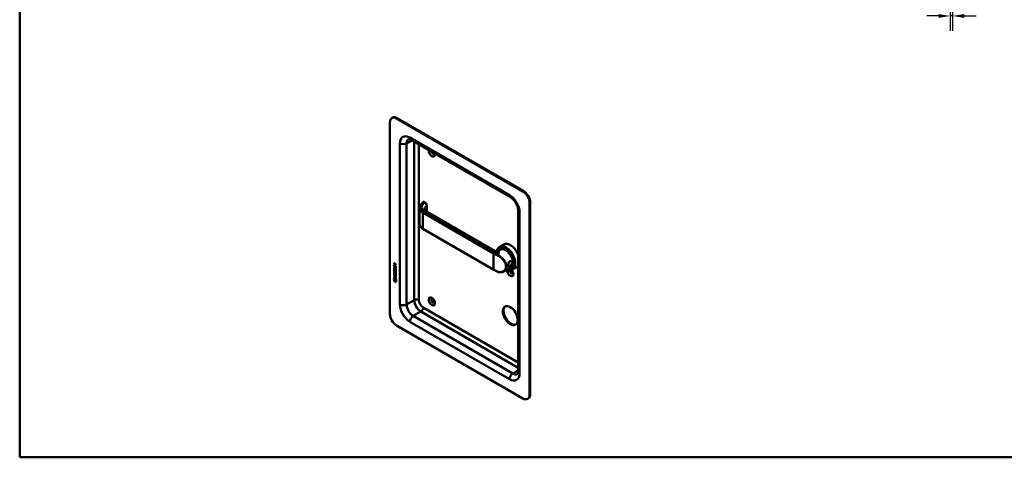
# Model space of a CAD drawing. Header units: millimetres. Extents: x 20 to 833, y 20 to 574.
# Tile 1 of 3: x 20 to 439, y 20 to 206. Entities that reach past the tile are written whole.
import ezdxf

# ---------------------------------------------------------------- set-up
doc = ezdxf.new("R2010")
doc.units = ezdxf.units.MM
doc.header["$LTSCALE"] = 2
for name, color, linetype, lineweight in [('Bemaßungen(DIN)', 7, 'Continuous', 25), ('Sichtbare Kanten(DIN)', 7, 'Continuous', 50), ('Sichtbare tangentiale Kanten(DIN)', 7, 'Continuous', 50), ('Skizziergeometrie(DIN)', 7, 'Continuous', 50)]:
    doc.layers.add(name, color=color, linetype=linetype, lineweight=lineweight)
doc.styles.add('STANDARD-DIN~0', font='arial.ttf')
doc.dimstyles.new('CAD-LAN', dxfattribs={"dimscale": 2, "dimtxt": 3.5, "dimasz": 2.5, "dimexe": 3.175, "dimexo": 0, "dimgap": 0.8, "dimtad": 1, "dimrnd": 1e-08, "dimtxsty": 'STANDARD-DIN~0', "dimcen": 0.09, "dimdle": 10, "dimclrd": 250, "dimclre": 250, "dimclrt": 250, "dimadec": 0, "dimazin": 2, "dimtfac": 1, "dimtmove": 0, "dimatfit": 3, "dimfxl": 1, "dimtolj": 1, "dimtzin": 0, "dimlwd": 25, "dimlwe": 25, "dimarcsym": 0})

# ---------------------------------------------------------------- blocks, each defined once
blk = doc.blocks.new('Ränder Standardrahmen')
at = {"layer": 'Skizziergeometrie(DIN)', "flags": 128}
blk.add_lwpolyline([(10, 10), (10, 287), (410, 287), (410, 10), (10, 10)], dxfattribs=at)
blk = doc.blocks.new('*D18')
at = {"layer": 'Bemaßungen(DIN)', "color": 250, "linetype": 'Continuous', "lineweight": 25, "true_color": 0x3f3f3f, "transparency": 16777216}
for p, q in [((415.99, 248.38), (415.99, 201.58)), ((416.99, 248.38), (416.99, 201.58)), ((410.99, 207.93), (405.99, 207.93)), ((416.99, 207.93), (415.99, 207.93)), ((421.99, 207.93), (426.99, 207.93))]:
    blk.add_line(p, q, dxfattribs=at)
at = {"layer": 'Bemaßungen(DIN)', "color": 250, "linetype": 'Continuous', "true_color": 0x3f3f3f, "transparency": 16777216}
for points in [[(410.99, 208.76), (410.99, 207.09), (415.99, 207.93)], [(421.99, 208.76), (421.99, 207.09), (416.99, 207.93)]]:
    blk.add_solid(points, dxfattribs=at)
at = {"layer": 'Defpoints', "color": 0, "linetype": 'Continuous', "transparency": 16777216}
for p in [(415.99, 248.38), (416.99, 248.38), (415.99, 207.93)]:
    blk.add_point(p, dxfattribs=at)
at = {"layer": 'Bemaßungen(DIN)', "color": 250, "linetype": 'Continuous', "lineweight": 25, "true_color": 0x3f3f3f, "transparency": 16777216, "insert": (415.2, 216.56), "char_height": 7, "attachment_point": 1, "style": 'STANDARD-DIN~0'}
blk.add_mtext('\\A1;1', dxfattribs=at)

msp = doc.modelspace()

# ---------------------------------------------------------------- linework, layer by layer
at = {"layer": 'Sichtbare Kanten(DIN)'}
for p, q in [((178.39, 164.481), (178.673, 164.644)), ((234.13, 133.256), (180.39, 164.283)), ((234.413, 133.419), (180.673, 164.446)), ((177.562, 162.65), (177.562, 81)), ((228.887, 130.708), (186.461, 155.202)), ((190.098, 119.377), (190.098, 126.203)), ((192.484, 128.532), (192.117, 128.744)), ((193.265, 124.595), (193.265, 127.197)), ((236.959, 46.707), (236.959, 128.357)), ((237.241, 46.871), (237.241, 128.52)), ((222.049, 107.977), (192.869, 124.824)), ((232.13, 56.505), (232.13, 125.091)), ((221.726, 99.852), (191.604, 117.243)), ((225.956, 110.672), (224.146, 109.626)), ((224.576, 108.489), (223.666, 107.964)), ((224.702, 108.793), (224.533, 108.695)), ((179.309, 101.193), (179.31, 101.847)), ((179.352, 101.218), (179.309, 101.193)), ((180.118, 100.726), (179.309, 101.193)), ((179.353, 102.538), (179.31, 102.513)), ((179.31, 102.084), (179.31, 102.513)), ((179.352, 102.109), (179.31, 102.084)), ((180.118, 101.617), (179.31, 102.084)), ((179.31, 101.847), (179.408, 101.791)), ((179.352, 102.109), (179.353, 102.538)), ((180.118, 101.666), (179.352, 102.109)), ((179.352, 101.218), (179.352, 101.823)), ((180.118, 100.775), (179.352, 101.218)), ((179.358, 100.912), (179.454, 100.824)), ((179.408, 101.791), (179.408, 101.259)), ((179.408, 101.259), (179.661, 101.113)), ((179.409, 102.442), (179.409, 102.152)), ((179.409, 102.152), (179.697, 101.985)), ((179.496, 102.592), (179.454, 102.567)), ((179.661, 101.585), (179.76, 101.528)), ((179.661, 101.113), (179.661, 101.585)), ((179.703, 101.137), (179.661, 101.113)), ((179.697, 101.985), (179.697, 102.275)), ((179.739, 102.01), (179.697, 101.985)), ((179.703, 101.137), (179.704, 101.561)), ((179.739, 102.01), (179.739, 102.3)), ((179.76, 101.528), (179.759, 101.056)), ((179.759, 101.056), (180.019, 100.906)), ((179.781, 102.345), (180.119, 102.408)), ((180.119, 102.266), (179.796, 102.206)), ((179.838, 102.23), (179.796, 102.206)), ((179.796, 102.206), (179.796, 101.928)), ((179.796, 101.928), (180.118, 101.742)), ((180.119, 102.283), (179.838, 102.23)), ((180.019, 100.906), (180.02, 101.443)), ((180.062, 100.93), (180.019, 100.906)), ((180.02, 101.443), (180.118, 101.386)), ((180.062, 100.93), (180.062, 101.419)), ((180.118, 101.742), (180.118, 101.617)), ((180.118, 101.386), (180.118, 100.726)), ((180.119, 102.408), (180.119, 102.266)), ((225.73, 104.075), (225.73, 104.074)), ((228.976, 100.868), (225.951, 99.122)), ((229.302, 100.826), (229.133, 100.728)), ((231.556, 100.972), (229.746, 99.927)), ((179.306, 97.306), (179.306, 97.429)), ((179.306, 97.429), (180.115, 96.961)), ((179.349, 97.33), (179.306, 97.306)), ((179.658, 97.102), (179.306, 97.306)), ((179.306, 96.674), (179.306, 96.797)), ((179.306, 96.797), (179.657, 96.594)), ((179.348, 96.699), (179.306, 96.674)), ((180.114, 96.207), (179.306, 96.674)), ((179.307, 98.652), (179.78, 98.378)), ((179.307, 98.528), (179.307, 98.652)), ((179.35, 98.553), (179.307, 98.528)), ((179.773, 98.259), (179.307, 98.528)), ((179.307, 97.688), (179.307, 98.342)), ((179.307, 98.342), (179.406, 98.285)), ((179.349, 97.712), (179.307, 97.688)), ((180.115, 97.22), (179.307, 97.688)), ((179.308, 99.283), (179.773, 99.014)), ((179.308, 99.16), (179.308, 99.283)), ((179.35, 99.185), (179.308, 99.16)), ((179.78, 98.887), (179.308, 99.16)), ((179.348, 96.699), (179.348, 96.773)), ((180.114, 96.256), (179.348, 96.699)), ((179.349, 97.712), (179.35, 98.317)), ((180.115, 97.269), (179.349, 97.712)), ((179.349, 97.33), (179.349, 97.404)), ((179.7, 97.127), (179.349, 97.33)), ((179.35, 99.185), (179.35, 99.259)), ((179.822, 98.911), (179.35, 99.185)), ((179.35, 98.553), (179.35, 98.627)), ((179.815, 98.284), (179.35, 98.553)), ((179.357, 100.081), (179.453, 99.993)), ((179.406, 98.285), (179.405, 97.754)), ((179.405, 97.754), (179.658, 97.607)), ((179.413, 100.445), (179.415, 100.439)), ((179.413, 99.614), (179.415, 99.607)), ((179.638, 100.316), (179.595, 100.292)), ((179.637, 99.485), (179.595, 99.46)), ((179.64, 99.486), (179.597, 99.462)), ((179.64, 100.318), (179.598, 100.293)), ((179.606, 99.47), (179.609, 99.474)), ((179.607, 100.302), (179.61, 100.306)), ((179.649, 100.326), (179.652, 100.33)), ((179.649, 99.495), (179.652, 99.499)), ((179.657, 96.594), (179.658, 97.102)), ((179.7, 96.618), (179.657, 96.594)), ((179.658, 97.607), (179.659, 98.08)), ((179.701, 97.632), (179.658, 97.607)), ((179.7, 97.127), (179.658, 97.102)), ((179.659, 98.08), (179.757, 98.023)), ((179.7, 96.618), (179.7, 97.127)), ((179.701, 97.632), (179.701, 98.055)), ((179.757, 98.023), (179.757, 97.55)), ((179.757, 97.55), (180.017, 97.4)), ((179.759, 97.044), (179.758, 96.536)), ((179.758, 96.536), (180.114, 96.33)), ((179.801, 97.069), (179.759, 97.044)), ((180.115, 96.838), (179.759, 97.044)), ((180.115, 96.887), (179.801, 97.069)), ((179.871, 99.704), (179.829, 99.679)), ((179.872, 100.535), (179.83, 100.51)), ((179.903, 99.667), (179.899, 99.669)), ((179.903, 100.498), (179.9, 100.5)), ((179.946, 100.523), (179.903, 100.498)), ((179.945, 99.692), (179.903, 99.667)), ((179.946, 100.523), (179.942, 100.525)), ((179.945, 99.692), (179.942, 99.694)), ((179.999, 99.143), (179.957, 99.119)), ((180, 99.975), (179.958, 99.95)), ((180.017, 98.363), (179.974, 98.338)), ((180.017, 97.4), (180.017, 97.938)), ((180.017, 97.938), (180.116, 97.881)), ((180.059, 97.425), (180.017, 97.4)), ((180.029, 98.487), (180.029, 98.49)), ((180.059, 97.425), (180.06, 97.913)), ((180.071, 98.511), (180.071, 98.515)), ((180.116, 97.881), (180.115, 97.22)), ((180.115, 96.961), (180.115, 96.838)), ((226.932, 100.212), (226.932, 100.212)), ((179.156, 95.593), (179.285, 96.214)), ((179.198, 95.617), (179.156, 95.593)), ((180.263, 94.952), (179.156, 95.593)), ((179.198, 95.617), (179.319, 96.195)), ((180.254, 95.006), (179.198, 95.617)), ((179.285, 96.214), (180.136, 95.723)), ((179.285, 95.424), (180.133, 94.934)), ((179.285, 95.051), (179.285, 95.424)), ((179.328, 95.076), (179.285, 95.051)), ((180.133, 94.561), (179.285, 95.051)), ((179.328, 95.076), (179.328, 95.4)), ((180.133, 94.61), (179.328, 95.076)), ((180.114, 96.33), (180.114, 96.207)), ((180.133, 94.934), (180.133, 94.561)), ((180.136, 95.723), (180.263, 94.952)), ((180.39, 76.101), (234.13, 45.074)), ((236.13, 44.876), (236.413, 45.04))]:
    msp.add_line(p, q, dxfattribs=at)
for centre, major_axis, ratio, start_param, end_param in [((180.39, 161.017), (-2, 3.464), 0.5773503, 5.4977871, 7.0685835), ((180.673, 161.18), (-2, 3.464), 0.5773503, 5.4977871, 6.2831853), ((195.381, 149.749), (0.93, -1.611), 0.5773503, 3.7258673, 7.269707), ((195.946, 150.076), (0.53, -0.918), 0.5773503, 4.3430692, 6.6525051), ((234.13, 129.99), (2, -3.464), 0.5773503, 0.7853982, 2.3561945), ((234.413, 130.153), (-2, 3.464), 0.5773503, 3.9269908, 5.4977871), ((192.269, 123.785), (0.6, 1.039), 0.5773503, 0, 0.0065486), ((226.946, 104.777), (2.8, -4.85), 0.5773503, 5.616239, 10.0491484), ((226.889, 104.744), (-2.76, 4.78), 0.5773503, 2.4932761, 6.8886905), ((226.889, 104.744), (2.34, -4.053), 0.5773503, 5.9355207, 9.7724426), ((226.833, 104.711), (2.3, -3.984), 0.5773503, 5.9872224, 9.7207409), ((226.776, 104.679), (-2.26, 3.914), 0.5773503, 2.9106512, 6.5141268), ((226.918, 104.76), (-2.32, 4.018), 0.5773503, 5.5020883, 6.5389379), ((226.776, 104.679), (-2.2, 3.811), 0.5773503, 3.1415927, 6.2831853), ((227.002, 104.809), (-2.3, 3.984), 0.5773503, 6.0631329, 6.2831853), ((228.756, 105.822), (-2.8, 4.85), 0.5773503, 4.4778663, 6.2831853), ((226.776, 104.679), (-2.26, 3.914), 0.5773503, 0.8867428, 0.8867825), ((226.776, 104.679), (-2.2, 3.81), 0.5773503, 0.8885258, 0.8885883), ((226.776, 104.679), (-2.2, 3.811), 0.5773503, 0.4671794, 0.4671859), ((227.059, 104.842), (-2.32, 4.018), 0.5773503, 0.9696715, 0.9697691), ((227.059, 104.842), (-2.32, 4.018), 0.5773503, 0.0304835, 0.1372034), ((179.742, 101.997), (0.285, -0.572), 0.3018726, 2.7128452, 3.6855896), ((179.785, 102.022), (0.285, -0.572), 0.3018726, 2.7128452, 3.1600615), ((179.348, 102.198), (0.033, 0.522), 0.8552942, 5.0507542, 5.8815618), ((226.918, 103.291), (0.6, 1.039), 0.5773503, 3.7658117, 3.7661092), ((227.059, 104.842), (-1.95, 3.377), 0.5773503, 2.2964225, 2.2964977), ((226.776, 104.679), (-2.26, 3.915), 0.5773503, 2.3972434, 2.3972652), ((226.833, 104.711), (2.3, -3.984), 0.5773503, 5.5206389, 5.5206608), ((226.889, 104.744), (2.34, -4.053), 0.5773503, 5.5031169, 5.5031386), ((226.889, 104.744), (2.34, -4.053), 0.5773503, 5.5651254, 5.5652053), ((226.833, 104.711), (2.3, -3.984), 0.5773503, 5.5840018, 5.5840855), ((226.776, 104.679), (-2.26, 3.914), 0.5773503, 2.4620538, 2.462142), ((226.776, 104.679), (-2.2, 3.811), 0.5773503, 2.4695612, 2.4696903), ((227.059, 104.842), (-2.32, 4.018), 0.5773503, 2.3809526, 2.3811062), ((227.059, 104.842), (-1.95, 3.377), 0.5773503, 2.3858342, 2.3859014), ((227.059, 104.842), (2.26, -3.914), 0.5773503, 5.5256787, 5.5258584), ((227.059, 104.842), (-1.95, 3.378), 0.5773503, 2.644699, 2.6447225), ((227.12, 104.865), (1.905, -3.299), 0.5773503, 6.0320711, 6.0320722), ((226.918, 104.76), (2.32, -4.018), 0.5773503, 6.0274328, 7.0642824), ((227.059, 104.842), (2.32, -4.018), 0.5773503, 6.1459819, 6.2527018), ((227.002, 104.809), (2.3, -3.984), 0.5773503, 0, 0.2200524), ((229.067, 105.762), (-1.51, 2.615), 0.5773503, 2.5190815, 2.5192265), ((229.124, 106.034), (1.6, -2.771), 0.5773503, 5.7103429, 5.710447), ((229.067, 105.762), (-1.51, 2.615), 0.5773503, 2.6413996, 2.6414122), ((228.813, 105.615), (1.51, -2.615), 0.5773503, 5.928322, 5.9283966), ((227.059, 104.842), (-1.9, 3.291), 0.5773503, 3.7566968, 3.7569945), ((228.756, 105.822), (2.8, -4.85), 0.5773503, 0, 0.2345227), ((179.771, 101.255), (0.278, 0.917), 0.2812352, 2.6697512, 2.7307106), ((179.795, 100.49), (0.304, 0.982), 0.2703466, 2.6905514, 2.7496924), ((179.624, 100.583), (0.059, 0.299), 0.7221699, 2.2112627, 2.6715564), ((179.626, 99.753), (0.062, 0.301), 0.7230879, 2.2199231, 2.6777544), ((179.59, 99.488), (0.0248, 0.0325), 0.5839136, 4.3085899, 4.616668), ((179.59, 100.319), (0.0248, 0.0325), 0.5839136, 4.3085899, 4.616668), ((179.633, 100.344), (0.0248, 0.0325), 0.5839136, 4.3085899, 4.616668), ((179.632, 99.512), (0.0248, 0.0325), 0.5839136, 4.3085899, 4.616668), ((178.693, 98.112), (1.39, 0.562), 0.6425575, 6.0293145, 6.7477784), ((178.694, 100.411), (1.354, -2.201), 0.2164125, 5.9020216, 6.620361), ((173.401, 108.792), (6.576, -10.453), 0.0794051, 6.1336195, 6.4085525), ((178.736, 100.436), (1.354, -2.201), 0.2164125, 5.9020216, 6.2333915), ((179.717, 100.055), (0.145, 0.462), 0.6150433, 5.609575, 6.1309628), ((179.716, 99.224), (0.145, 0.462), 0.6153509, 5.6088275, 6.1305203), ((179.759, 99.249), (0.145, 0.462), 0.6153509, 5.6088275, 6.1305203), ((179.759, 100.08), (0.145, 0.462), 0.6150433, 5.609575, 6.1309628), ((173.443, 108.817), (6.576, -10.453), 0.0794051, 6.2801711, 6.4085525), ((226.889, 104.747), (-2.762, 4.783), 0.5773503, 2.3204559, 2.32046), ((226.889, 104.744), (-2.76, 4.78), 0.5773503, 2.3672252, 2.3672573), ((228.756, 98.8), (0.93, -1.611), 0.5773503, 3.6588999, 8.1384516), ((229.322, 99.127), (0.53, -0.918), 0.5773503, 3.7962348, 6.7390892), ((195.946, 86.716), (-0.53, 0.918), 0.5773503, 5.8272815, 9.8806818), ((229.039, 80.51), (-2.23, 3.862), 0.5773503, 0.0634602, 3.0781324), ((180.39, 79.367), (-2, 3.464), 0.5773503, 0.7853982, 2.3561945), ((234.13, 48.34), (2, -3.464), 0.5773503, 5.4977871, 7.0685835), ((234.413, 48.504), (2, -3.464), 0.5773503, 0, 0.7853982)]:
    msp.add_ellipse(centre, major_axis=major_axis, ratio=ratio, start_param=start_param, end_param=end_param, dxfattribs=at)
for centre, major_axis in [((195.381, 86.389), (-0.93, 1.611)), ((228.756, 80.347), (-2.23, 3.862))]:
    msp.add_ellipse(centre, major_axis=major_axis, ratio=0.5773503, dxfattribs=at)
for points, knots in [([(186.461, 155.202), (186.317, 155.285), (186.183, 155.35), (185.944, 155.444), (185.839, 155.474), (185.668, 155.509), (185.603, 155.513), (185.511, 155.512), (185.486, 155.507), (185.461, 155.501), (185.461, 155.5), (185.461, 155.5)], [1.57079633, 1.57079633, 1.57079633, 1.57079633, 1.72787596, 1.72787596, 1.88495559, 1.88495559, 2.04203522, 2.04203522, 2.19911486, 2.19911486, 2.35619449, 2.35619449, 2.35619449, 2.35619449]), ([(232.13, 125.091), (232.13, 125.352), (232.101, 125.656), (231.971, 126.328), (231.866, 126.7), (231.576, 127.467), (231.389, 127.864), (230.952, 128.629), (230.7, 128.997), (230.167, 129.654), (229.887, 129.945), (229.36, 130.402), (229.113, 130.578), (228.887, 130.708)], [0, 0, 0, 0, 0.2471265, 0.2471265, 0.5076091, 0.5076091, 0.778558, 0.778558, 1.053397, 1.053397, 1.3246151, 1.3246151, 1.5707963, 1.5707963, 1.5707963, 1.5707963]), ([(190.098, 126.235), (190.098, 126.544), (190.181, 126.858), (190.496, 127.446), (190.755, 127.715), (191.234, 128.214), (191.466, 128.456), (191.698, 128.698)], [0, 0, 0, 0, 0.3738993, 0.3738993, 0.7557124, 0.7557124, 1.1148845, 1.1148845, 1.1148845, 1.1148845]), ([(191.775, 128.758), (191.77, 128.755), (191.764, 128.752), (191.754, 128.745), (191.748, 128.741), (191.738, 128.733), (191.733, 128.729), (191.722, 128.721), (191.717, 128.717), (191.707, 128.707), (191.702, 128.703), (191.697, 128.698)], [3.14159265, 3.14159265, 3.14159265, 3.14159265, 3.19744319, 3.19744319, 3.25329373, 3.25329373, 3.30914426, 3.30914426, 3.3649948, 3.3649948, 3.42084533, 3.42084533, 3.42084533, 3.42084533]), ([(191.797, 128.766), (191.816, 128.775), (191.837, 128.783), (191.888, 128.795), (191.92, 128.797), (191.987, 128.794), (192.023, 128.786), (192.073, 128.766), (192.09, 128.759), (192.106, 128.75)], [0.005821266, 0.005821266, 0.005821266, 0.005821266, 0.022339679, 0.022339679, 0.046316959, 0.046316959, 0.074055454, 0.074055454, 0.088155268, 0.088155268, 0.088155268, 0.088155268]), ([(192.483, 128.532), (192.59, 128.47), (192.692, 128.388), (192.878, 128.197), (192.964, 128.085), (193.104, 127.852), (193.16, 127.727), (193.235, 127.486), (193.258, 127.367), (193.265, 127.233), (193.265, 127.215), (193.265, 127.196)], [0, 0, 0, 0, 0.10258088, 0.10258088, 0.20657781, 0.20657781, 0.30669461, 0.30669461, 0.40125041, 0.40125041, 0.41617761, 0.41617761, 0.41617761, 0.41617761]), ([(192.205, 125.57), (192.205, 125.494), (192.214, 125.44), (192.335, 125.256), (192.401, 125.177), (192.584, 125.01), (192.704, 124.92), (192.85, 124.835)], [0, 0, 0, 0, 0.32838188, 0.32838188, 0.50619965, 0.50619965, 0.68871286, 0.68871286, 0.68871286, 0.68871286]), ([(191.6, 117.245), (191.223, 117.464), (190.9, 117.722), (190.399, 118.3), (190.223, 118.631), (190.123, 119.063), (190.109, 119.159), (190.103, 119.256)], [0.00140362, 0.00140362, 0.00140362, 0.00140362, 0.39695115, 0.39695115, 0.80854468, 0.80854468, 0.92528338, 0.92528338, 0.92528338, 0.92528338]), ([(222.049, 107.977), (222.166, 107.909), (222.312, 107.848), (222.647, 107.763), (222.842, 107.748), (223.138, 107.776), (223.247, 107.797), (223.469, 107.864), (223.58, 107.914), (223.666, 107.964)], [0, 0, 0, 0, 0.15559702, 0.15559702, 0.33991871, 0.33991871, 0.44990896, 0.44990896, 0.58250578, 0.58250578, 0.58250578, 0.58250578]), ([(228.596, 103.458), (228.596, 103.458), (228.596, 103.458), (228.596, 103.458), (228.312, 103.294), (228.024, 102.846), (227.865, 102.245), (227.799, 101.85), (227.8, 101.231), (228.06, 100.95), (228.584, 101.154), (229.208, 101.611), (229.719, 102.34), (229.717, 102.959), (229.591, 103.242), (229.301, 103.584), (228.88, 103.622), (228.596, 103.458)], [-0.0000441, -0.0000441, -0.0000441, -0.0000441, 0, 0, 0, 0.3021528, 0.377691, 0.4532292, 0.6043056, 0.9064584, 1.0575348, 1.2086112, 1.510764, 1.6618403, 1.7373785, 1.8129167, 2.1150255, 2.1150255, 2.1150255, 2.1150255]), ([(228.496, 103.359), (228.75, 103.505), (229.054, 103.48), (229.255, 103.318), (229.305, 103.278), (229.35, 103.229), (229.386, 103.174), (229.423, 103.119), (229.451, 103.058), (229.47, 102.991), (229.509, 102.859), (229.509, 102.706), (229.471, 102.553), (229.394, 102.245), (229.161, 101.931), (228.897, 101.693), (228.765, 101.574), (228.625, 101.473), (228.497, 101.4), (228.369, 101.326), (228.253, 101.279), (228.157, 101.266), (227.965, 101.241), (227.854, 101.356), (227.817, 101.597), (227.811, 101.633), (227.807, 101.672), (227.805, 101.713)], [0.0000441, 0.0000441, 0.0000441, 0.0000441, 0.3021528, 0.3021528, 0.3021528, 0.377691, 0.377691, 0.377691, 0.4532292, 0.4532292, 0.4532292, 0.6043056, 0.6043056, 0.6043056, 0.9064584, 0.9064584, 0.9064584, 1.0575348, 1.0575348, 1.0575348, 1.2086112, 1.2086112, 1.2086112, 1.510764, 1.510764, 1.510764, 1.5557319, 1.5557319, 1.5557319, 1.5557319]), ([(228.329, 103.232), (228.382, 103.282), (228.438, 103.325), (228.496, 103.359), (228.496, 103.359), (228.496, 103.359), (228.496, 103.359)], [2.045165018, 2.045165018, 2.045165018, 2.045165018, 2.115069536, 2.115069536, 2.115069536, 2.115113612, 2.115113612, 2.115113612, 2.115113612]), ([(180.029, 98.49), (180.029, 98.505), (180.028, 98.521), (180.024, 98.568), (180.017, 98.6), (179.996, 98.661), (179.983, 98.689), (179.949, 98.743), (179.929, 98.768), (179.868, 98.831), (179.823, 98.862), (179.78, 98.887)], [0, 0, 0, 0, 0.01400423, 0.01400423, 0.0408947, 0.0408947, 0.06439039, 0.06439039, 0.08887549, 0.08887549, 0.13413559, 0.13413559, 0.13413559, 0.13413559]), ([(180.071, 98.515), (180.071, 98.53), (180.071, 98.545), (180.066, 98.592), (180.06, 98.625), (180.039, 98.686), (180.026, 98.714), (179.992, 98.768), (179.972, 98.792), (179.91, 98.855), (179.865, 98.887), (179.822, 98.911)], [0, 0, 0, 0, 0.01400423, 0.01400423, 0.0408947, 0.0408947, 0.06439039, 0.06439039, 0.08887549, 0.08887549, 0.13413559, 0.13413559, 0.13413559, 0.13413559]), ([(223.239, 99.073), (223.133, 99.122), (223.028, 99.171), (222.82, 99.271), (222.717, 99.321), (222.514, 99.424), (222.413, 99.475), (222.213, 99.581), (222.114, 99.634), (221.919, 99.742), (221.822, 99.796), (221.726, 99.852)], [1.45604081, 1.45604081, 1.45604081, 1.45604081, 1.47899191, 1.47899191, 1.50194302, 1.50194302, 1.52489412, 1.52489412, 1.54784522, 1.54784522, 1.57079633, 1.57079633, 1.57079633, 1.57079633]), ([(225.954, 99.123), (225.641, 98.942), (225.281, 98.825), (224.539, 98.744), (224.149, 98.776), (223.589, 98.93), (223.412, 98.994), (223.238, 99.073)], [0, 0, 0, 0, 0.35749277, 0.35749277, 0.71028157, 0.71028157, 0.87423897, 0.87423897, 0.87423897, 0.87423897]), ([(231.887, 55.491), (231.887, 55.491), (231.888, 55.49), (231.906, 55.509), (231.923, 55.528), (231.97, 55.607), (231.999, 55.666), (232.054, 55.831), (232.081, 55.937), (232.119, 56.191), (232.13, 56.34), (232.13, 56.505)], [5.49778714, 5.49778714, 5.49778714, 5.49778714, 5.65486678, 5.65486678, 5.81194641, 5.81194641, 5.96902604, 5.96902604, 6.12610567, 6.12610567, 6.28318531, 6.28318531, 6.28318531, 6.28318531])]:
    msp.add_open_spline(points, degree=3, knots=knots, dxfattribs=at)
for points in [[(192.205, 125.57), (192.205, 125.57), (192.205, 125.571), (192.205, 125.571)], [(179.323, 100.45), (179.297, 100.543), (179.289, 100.624), (179.301, 100.724)], [(179.301, 100.724), (179.306, 100.767), (179.318, 100.828), (179.338, 100.873)], [(179.31, 102.513), (179.314, 102.655), (179.38, 102.768), (179.553, 102.668)], [(179.365, 100.474), (179.34, 100.568), (179.331, 100.649), (179.343, 100.749)], [(179.338, 100.873), (179.343, 100.886), (179.358, 100.912), (179.358, 100.912)], [(179.343, 100.749), (179.348, 100.79), (179.359, 100.849), (179.378, 100.893)], [(179.353, 102.538), (179.355, 102.606), (179.371, 102.668), (179.407, 102.702)], [(179.41, 100.698), (179.392, 100.626), (179.39, 100.554), (179.406, 100.474)], [(179.454, 100.824), (179.454, 100.824), (179.42, 100.737), (179.41, 100.698)], [(179.697, 102.275), (179.697, 102.365), (179.672, 102.485), (179.555, 102.553)], [(179.739, 102.3), (179.739, 102.389), (179.715, 102.51), (179.597, 102.578)], [(179.661, 100.445), (179.685, 100.552), (179.714, 100.604), (179.754, 100.636)], [(179.703, 100.47), (179.725, 100.566), (179.751, 100.618), (179.785, 100.65)], [(179.754, 100.636), (179.78, 100.657), (179.817, 100.659), (179.867, 100.637)], [(179.867, 100.637), (179.949, 100.603), (180.029, 100.524), (180.083, 100.389)], [(179.322, 99.618), (179.297, 99.712), (179.288, 99.793), (179.3, 99.893)], [(179.3, 99.893), (179.305, 99.936), (179.317, 99.996), (179.337, 100.041)], [(179.48, 99.377), (179.417, 99.424), (179.352, 99.509), (179.322, 99.618)], [(179.481, 100.208), (179.418, 100.255), (179.353, 100.34), (179.323, 100.45)], [(179.365, 99.643), (179.339, 99.736), (179.331, 99.817), (179.343, 99.918)], [(179.337, 100.041), (179.343, 100.054), (179.357, 100.081), (179.357, 100.081)], [(179.343, 99.918), (179.348, 99.959), (179.359, 100.017), (179.378, 100.062)], [(179.523, 100.232), (179.46, 100.28), (179.395, 100.365), (179.365, 100.474)], [(179.523, 99.401), (179.46, 99.448), (179.395, 99.533), (179.365, 99.643)], [(179.409, 99.867), (179.391, 99.795), (179.389, 99.722), (179.406, 99.642)], [(179.453, 99.993), (179.453, 99.993), (179.419, 99.906), (179.409, 99.867)], [(179.473, 100.336), (179.515, 100.292), (179.568, 100.273), (179.598, 100.293)], [(179.473, 99.504), (179.514, 99.461), (179.568, 99.442), (179.597, 99.462)], [(179.524, 99.347), (179.496, 99.364), (179.49, 99.37), (179.48, 99.377)], [(179.525, 100.178), (179.496, 100.195), (179.49, 100.201), (179.481, 100.208)], [(179.567, 100.203), (179.539, 100.22), (179.533, 100.225), (179.523, 100.232)], [(179.567, 99.372), (179.538, 99.388), (179.532, 99.394), (179.523, 99.401)], [(179.702, 99.364), (179.669, 99.314), (179.614, 99.294), (179.524, 99.347)], [(179.702, 100.195), (179.67, 100.145), (179.615, 100.125), (179.525, 100.178)], [(179.686, 100.174), (179.655, 100.167), (179.616, 100.174), (179.567, 100.203)], [(179.685, 99.343), (179.655, 99.335), (179.616, 99.342), (179.567, 99.372)], [(179.609, 99.474), (179.629, 99.499), (179.645, 99.543), (179.66, 99.614)], [(179.61, 100.306), (179.629, 100.33), (179.645, 100.374), (179.661, 100.445)], [(179.637, 99.485), (179.638, 99.485), (179.639, 99.486), (179.64, 99.486)], [(179.638, 100.316), (179.639, 100.317), (179.64, 100.317), (179.64, 100.318)], [(179.652, 100.33), (179.672, 100.355), (179.688, 100.399), (179.703, 100.47)], [(179.652, 99.499), (179.671, 99.523), (179.687, 99.567), (179.703, 99.638)], [(179.66, 99.614), (179.684, 99.72), (179.713, 99.773), (179.753, 99.804)], [(179.757, 100.341), (179.741, 100.271), (179.724, 100.228), (179.702, 100.195)], [(179.756, 99.509), (179.741, 99.44), (179.723, 99.396), (179.702, 99.364)], [(179.703, 99.638), (179.724, 99.735), (179.75, 99.787), (179.784, 99.819)], [(179.753, 99.804), (179.779, 99.825), (179.816, 99.828), (179.867, 99.806)], [(179.77, 99.566), (179.768, 99.558), (179.757, 99.51), (179.756, 99.509)], [(179.771, 100.398), (179.768, 100.389), (179.757, 100.341), (179.757, 100.341)], [(179.823, 99.675), (179.803, 99.657), (179.786, 99.622), (179.77, 99.566)], [(179.823, 100.506), (179.803, 100.489), (179.786, 100.454), (179.771, 100.398)], [(179.9, 100.5), (179.866, 100.52), (179.844, 100.522), (179.823, 100.506)], [(179.899, 99.669), (179.865, 99.689), (179.844, 99.691), (179.823, 99.675)], [(179.867, 99.806), (179.948, 99.772), (180.028, 99.693), (180.083, 99.558)], [(179.942, 99.694), (179.911, 99.711), (179.891, 99.715), (179.871, 99.704)], [(179.942, 100.525), (179.911, 100.543), (179.891, 100.546), (179.872, 100.535)], [(179.957, 99.119), (179.957, 99.119), (180.001, 99.177), (180.017, 99.26)], [(180.061, 99.03), (180.056, 99.035), (179.957, 99.119), (179.957, 99.119)], [(179.958, 99.95), (179.958, 99.95), (180.001, 100.008), (180.018, 100.091)], [(180.062, 99.862), (180.056, 99.867), (179.958, 99.95), (179.958, 99.95)], [(179.999, 99.143), (179.999, 99.143), (180.043, 99.201), (180.06, 99.284)], [(180.084, 99.072), (180.054, 99.097), (179.999, 99.143), (179.999, 99.143)], [(180, 99.975), (180, 99.975), (180.044, 100.032), (180.06, 100.116)], [(180.084, 99.903), (180.054, 99.929), (180, 99.975), (180, 99.975)], [(180.018, 100.091), (180.038, 100.189), (180.037, 100.279), (180.007, 100.361)], [(180.017, 99.26), (180.037, 99.357), (180.037, 99.448), (180.007, 99.529)], [(180.06, 99.284), (180.079, 99.379), (180.082, 99.464), (180.049, 99.554)], [(180.06, 100.116), (180.08, 100.213), (180.08, 100.303), (180.05, 100.385)], [(180.125, 99.228), (180.116, 99.125), (180.072, 99.043), (180.061, 99.03)], [(180.125, 100.06), (180.117, 99.956), (180.072, 99.874), (180.062, 99.862)], [(180.083, 100.389), (180.115, 100.312), (180.13, 100.232), (180.13, 100.144)], [(180.083, 99.558), (180.114, 99.481), (180.129, 99.4), (180.129, 99.312)], [(180.13, 100.144), (180.13, 100.116), (180.128, 100.089), (180.125, 100.06)], [(180.129, 99.312), (180.129, 99.285), (180.127, 99.258), (180.125, 99.228)]]:
    msp.add_open_spline(points, degree=3, dxfattribs=at)
at = {"layer": 'Sichtbare tangentiale Kanten(DIN)'}
for p, q in [((180.39, 164.283), (180.673, 164.446)), ((186.047, 156.118), (228.473, 131.623)), ((181.804, 85.083), (181.804, 153.669)), ((184.633, 153.669), (186.875, 154.963)), ((184.633, 153.669), (184.633, 85.083)), ((187.885, 86.961), (187.885, 154.38)), ((189.865, 153.237), (189.865, 86.961)), ((234.413, 133.419), (234.13, 133.256)), ((191.875, 128.748), (192.284, 128.512)), ((193.205, 127.075), (193.205, 124.63)), ((236.959, 128.357), (237.241, 128.52)), ((191.562, 124.193), (221.685, 106.802)), ((191.562, 124.193), (191.562, 117.334)), ((192.269, 124.765), (191.704, 124.438)), ((221.826, 107.047), (191.704, 124.438)), ((192.269, 124.765), (223.806, 106.557)), ((232.716, 124.275), (232.716, 55.689)), ((221.685, 99.943), (191.562, 117.334)), ((221.685, 106.802), (221.685, 99.943)), ((223.806, 106.557), (223.322, 106.277)), ((179.343, 100.749), (179.301, 100.724)), ((179.377, 100.895), (179.338, 100.873)), ((179.597, 102.578), (179.555, 102.553)), ((179.739, 102.3), (179.697, 102.275)), ((179.773, 100.647), (179.754, 100.636)), ((228.597, 103.457), (228.497, 103.359)), ((179.343, 99.918), (179.3, 99.893)), ((179.365, 99.643), (179.322, 99.618)), ((179.365, 100.474), (179.323, 100.45)), ((179.376, 100.064), (179.337, 100.041)), ((179.523, 99.401), (179.48, 99.377)), ((179.523, 100.232), (179.481, 100.208)), ((179.567, 99.372), (179.524, 99.347)), ((179.567, 100.203), (179.525, 100.178)), ((179.649, 99.495), (179.606, 99.47)), ((179.649, 100.326), (179.607, 100.302)), ((179.652, 99.499), (179.609, 99.474)), ((179.652, 100.33), (179.61, 100.306)), ((179.703, 99.638), (179.66, 99.614)), ((179.703, 100.47), (179.661, 100.445)), ((179.772, 99.816), (179.753, 99.804)), ((179.815, 98.284), (179.773, 98.259)), ((179.822, 98.911), (179.78, 98.887)), ((179.942, 99.694), (179.899, 99.669)), ((179.942, 100.525), (179.9, 100.5)), ((180.05, 100.385), (180.007, 100.361)), ((180.049, 99.554), (180.007, 99.529)), ((180.06, 99.284), (180.017, 99.26)), ((180.06, 100.116), (180.018, 100.091)), ((180.071, 98.515), (180.029, 98.49)), ((180.071, 98.511), (180.029, 98.487)), ((184.633, 85.083), (187.885, 86.961)), ((187.461, 80.184), (190.714, 82.062)), ((187.461, 80.184), (229.887, 55.689)), ((232.13, 58.15), (190.714, 82.062)), ((191.704, 83.776), (232.13, 60.436)), ((228.473, 53.239), (186.047, 77.734)), ((229.887, 55.689), (232.13, 56.984)), ((237.241, 46.871), (236.959, 46.707))]:
    msp.add_line(p, q, dxfattribs=at)
for centre, major_axis, ratio, start_param, end_param in [((186.047, 151.219), (-3, 5.196), 0.5773503, 5.4977871, 7.0685835), ((187.461, 152.036), (-2, 3.464), 0.5773503, 0, 0.7853982), ((187.461, 156.935), (-1, -1.732), 0.5773503, 5.4977871, 6.2831853), ((183.218, 154.485), (-2, 0), 0.5773503, 0.7853982, 2.3561945), ((228.473, 126.724), (-3, 5.196), 0.5773503, 3.9269908, 5.4977871), ((229.887, 132.44), (-1, -1.732), 0.5773503, 5.4977871, 6.2831853), ((191.842, 128.559), (-0.144, 0.139), 0.714124, 5.3134016, 6.27896), ((191.875, 128.585), (-0.1, 0.173), 0.5773503, 5.4977871, 6.2831853), ((192.017, 128.666), (0.2, 0), 0.5773503, 2.3561945, 2.6354472), ((192.017, 128.34), (0.053, -0.438), 0.7115312, 2.6501937, 3.435594), ((192.284, 128.185), (0.2, 0.346), 0.5773503, 0.0063752, 0.7853982), ((192.865, 127.197), (0.4, 0), 0.5773503, 5.7287735, 6.2824375), ((191.704, 124.275), (0.1, 0.173), 0.5773503, 0.7853982, 2.3561945), ((192.269, 123.785), (0.6, 1.039), 0.5773503, 0.0065486, 0.7853982), ((234.13, 125.091), (-2, 0), 0.5773503, 0, 0.7853982), ((191.704, 117.416), (-0.1, -0.173), 0.5773503, 5.4977871, 6.2831853), ((221.826, 106.883), (0.1, 0.173), 0.5773503, 0.7853982, 2.3561945), ((234.177, 114.014), (17.667, 0), 0.5773503, 3.9269908, 4.0417463), ((234.177, 114.177), (-17.467, 0), 0.5773503, 0.7853982, 0.9001537), ((223.322, 106.114), (0.083, 0.182), 0.5074441, 0.7342425, 2.3050388), ((234.177, 107.155), (-17.667, 0), 0.5773503, 0.7853982, 0.9001537), ((221.826, 100.025), (-0.1, -0.173), 0.5773503, 5.4977871, 6.2831853), ((223.322, 99.255), (-0.083, -0.182), 0.5074441, 5.4466314, 6.2810897), ((186.047, 82.633), (3, -5.196), 0.5773503, 3.9269908, 5.4977871), ((183.218, 85.899), (-2, 0), 0.5773503, 0.7853982, 2.3561945), ((187.461, 83.45), (2, -3.464), 0.5773503, 3.9269908, 5.4977871), ((188.875, 86.389), (-1.4, 0), 0.5773503, 3.9269908, 5.4977871), ((190.714, 85.328), (-2, 3.464), 0.5773503, 0.7853982, 2.3561945), ((191.704, 85.899), (1.3, -2.252), 0.5773503, 3.9269908, 5.4977871), ((187.461, 78.551), (1, 1.732), 0.5773503, 0.7853982, 2.3561945), ((190.714, 83.205), (0.7, 1.212), 0.5773503, 3.9269908, 5.4977871), ((228.473, 58.138), (3, -5.196), 0.5773503, 5.4977871, 7.0685835), ((229.887, 54.056), (-1, -1.732), 0.5773503, 3.9269908, 5.4977871), ((229.887, 58.955), (2, -3.464), 0.5773503, 5.4977871, 6.2831853), ((234.13, 56.505), (-2, 0), 0.5773503, 0, 0.7853982)]:
    msp.add_ellipse(centre, major_axis=major_axis, ratio=ratio, start_param=start_param, end_param=end_param, dxfattribs=at)
for points, knots in [([(190.098, 126.235), (190.098, 125.976), (190.158, 125.717), (190.278, 125.468), (190.507, 124.989), (190.953, 124.545), (191.562, 124.193)], [-0.94753433, -0.94753433, -0.94753433, -0.94753433, -0.62318252, -0.62318252, -0.62318252, 0, 0, 0, 0]), ([(191.704, 124.438), (191.413, 124.606), (190.901, 124.99), (190.419, 125.654), (190.244, 126.37), (190.369, 126.967), (190.592, 127.366), (190.756, 127.583), (190.85, 127.689), (191.214, 128.068), (191.528, 128.395), (191.842, 128.722)], [0, 0, 0, 0, 0.3081929, 0.6163858, 0.9245787, 1.2327717, 1.3868681, 1.4639163, 1.5409646, 1.5409646, 2.0267649, 2.0267649, 2.0267649, 2.0267649]), ([(192.284, 128.512), (192.226, 128.457), (192.168, 128.403), (191.742, 128.01), (191.379, 127.663), (190.964, 126.842), (190.945, 126.374), (191.322, 125.495), (191.715, 125.085), (192.269, 124.765)], [-1.7794277, -1.7794277, -1.7794277, -1.7794277, -1.6962691, -1.6962691, -1.1762678, -1.1762678, -0.5877823, -0.5877823, 0, 0, 0, 0]), ([(192.205, 125.571), (192.206, 125.751), (192.249, 125.931), (192.476, 126.381), (192.757, 126.662), (193.154, 127.027), (193.18, 127.051), (193.205, 127.075)], [0.85761172, 0.85761172, 0.85761172, 0.85761172, 1.17626777, 1.17626777, 1.69626914, 1.69626914, 1.73246345, 1.73246345, 1.73246345, 1.73246345]), ([(192.284, 128.512), (192.49, 128.41), (192.697, 128.231), (192.859, 128.013), (192.911, 127.943), (192.958, 127.869), (192.999, 127.793), (193.128, 127.557), (193.205, 127.298), (193.205, 127.075)], [-0.3184908, -0.3184908, -0.3184908, -0.3184908, -0.18070984, -0.18070984, -0.18070984, -0.13649606, -0.13649606, -0.13649606, 0, 0, 0, 0]), ([(191.562, 117.334), (190.953, 117.686), (190.507, 118.13), (190.278, 118.609), (190.158, 118.859), (190.098, 119.118), (190.098, 119.377)], [-2.15946939, -2.15946939, -2.15946939, -2.15946939, -1.53628687, -1.53628687, -1.53628687, -1.21172347, -1.21172347, -1.21172347, -1.21172347]), ([(222.049, 107.977), (222.207, 107.886), (222.576, 107.644), (223.162, 107.173), (223.591, 106.771), (223.804, 106.559), (223.805, 106.558), (223.806, 106.557)], [-1.0372088, -1.0372088, -1.0372088, -1.0372088, -0.7503747, -0.3751874, 0, 0, 0.0020648, 0.0020648, 0.0020648, 0.0020648]), ([(223.198, 106.023), (223.702, 105.792), (224.229, 105.459), (224.722, 105.058), (225.214, 104.657), (225.672, 104.187), (226.04, 103.679), (226.409, 103.171), (226.688, 102.624), (226.827, 102.082), (226.967, 101.541), (226.966, 101.005), (226.827, 100.538), (226.687, 100.07), (226.408, 99.671), (226.04, 99.383), (225.672, 99.096), (225.214, 98.92), (224.721, 98.879), (224.229, 98.839), (223.702, 98.934), (223.198, 99.165)], [0, 0, 0, 0, 0.4776116, 0.4776116, 0.4776116, 0.9552233, 0.9552233, 0.9552233, 1.4328349, 1.4328349, 1.4328349, 1.9104465, 1.9104465, 1.9104465, 2.3880581, 2.3880581, 2.3880581, 2.8656698, 2.8656698, 2.8656698, 3.3432814, 3.3432814, 3.3432814, 3.3432814]), ([(225.954, 99.123), (226.055, 99.182), (226.151, 99.247), (226.242, 99.32), (226.62, 99.62), (226.905, 100.037), (227.048, 100.526), (227.191, 101.015), (227.191, 101.577), (227.048, 102.145), (226.905, 102.713), (226.62, 103.287), (226.243, 103.82), (225.865, 104.354), (225.396, 104.847), (224.89, 105.268), (224.385, 105.689), (223.842, 106.036), (223.322, 106.277)], [-2.5034269, -2.5034269, -2.5034269, -2.5034269, -2.3880581, -2.3880581, -2.3880581, -1.9104465, -1.9104465, -1.9104465, -1.4328349, -1.4328349, -1.4328349, -0.9552233, -0.9552233, -0.9552233, -0.4776116, -0.4776116, -0.4776116, 0, 0, 0, 0]), ([(223.806, 106.557), (223.806, 106.558), (223.806, 106.559), (223.812, 106.793), (223.823, 107.218), (223.823, 107.694), (223.783, 107.962), (223.714, 107.991), (223.666, 107.964)], [-0.0020648, -0.0020648, -0.0020648, -0.0020648, 0, 0, 0.3751874, 0.7503747, 1.1255621, 1.4492327, 1.4492327, 1.4492327, 1.4492327])]:
    msp.add_open_spline(points, degree=3, knots=knots, dxfattribs=at)

# ---------------------------------------------------------------- block references
at = {"xscale": 2, "yscale": 2, "zscale": 2}
msp.add_blockref('Ränder Standardrahmen', (0, 0), dxfattribs=at)

# ---------------------------------------------------------------- dimensions: what is measured, and where the dimension line sits
at = {"layer": 'Bemaßungen(DIN)', "color": 250, "linetype": 'Continuous', "lineweight": 25, "true_color": 0x3f3f3f}
dim = msp.add_linear_dim(base=(415.986, 207.928), p1=(416.986, 248.38), p2=(415.986, 248.38), dimstyle='CAD-LAN', override={"dimgap": 0.8, "dimdec": 2, "dimtol": 0, "dimlim": 0, "dimtp": 0, "dimtm": 0, "dimtdec": 2, "dimtofl": 1, "dimatfit": 1}, dxfattribs=at)
dim.commit()
dim.dimension.update_dxf_attribs({"geometry": '*D18', "text_midpoint": (416.486, 207.928), "dimtype": 160})

doc.saveas('drawing.dxf')
